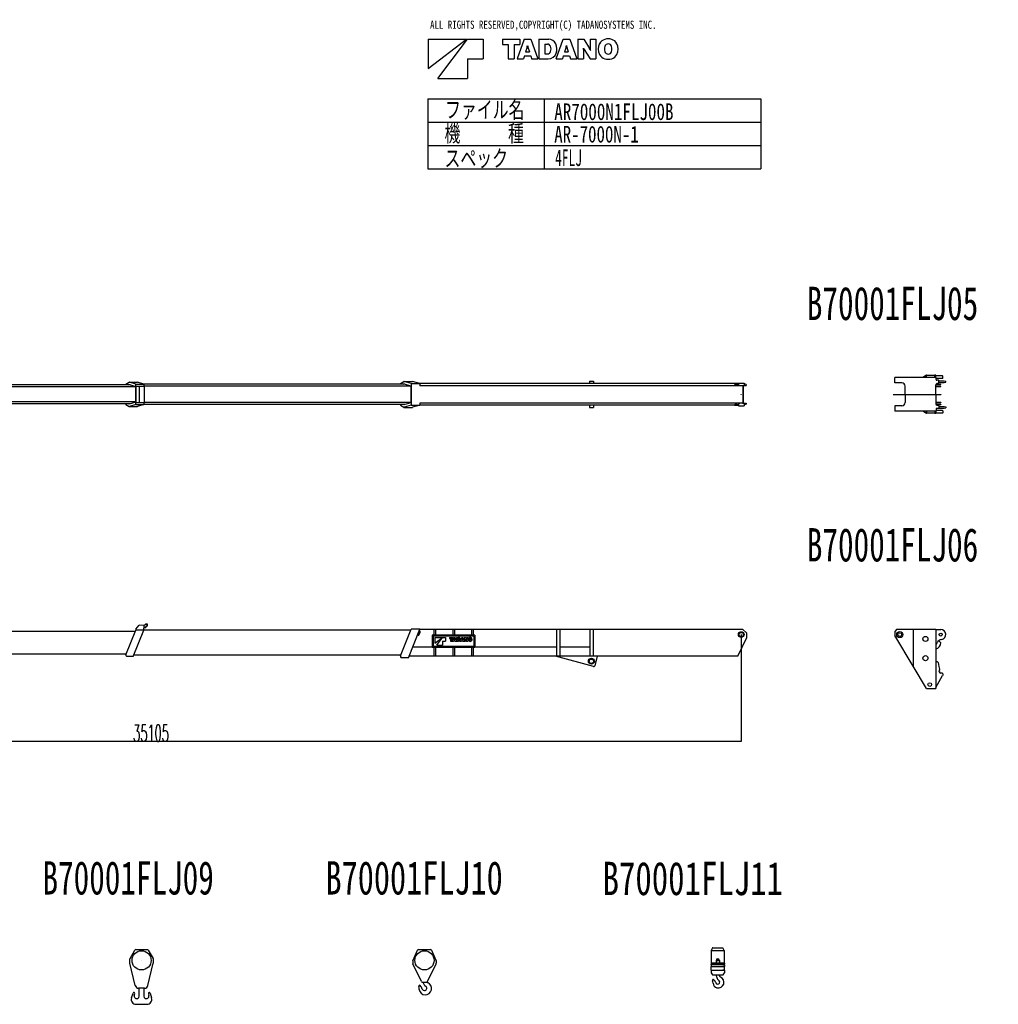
# Model space of a CAD drawing. Extents: x 2630 to 61401, y -1865 to 28103.
# Tile 2 of 2: x 32015 to 61401, y -1461 to 28103. Entities that reach past the tile are written whole.
import ezdxf

# ---------------------------------------------------------------- set-up
doc = ezdxf.new("R2010")
doc.units = 0
doc.header["$PDMODE"] = 35
doc.layers.get('0').update_dxf_attribs({"linetype": 'CONTINUOUS'})
doc.layers.get('DEFPOINTS').update_dxf_attribs({"linetype": 'CONTINUOUS'})
doc.styles.add('MX_DIMTXSTY_2', font='txt.shx', dxfattribs={"width": 0.5, "bigfont": 'extfont.shx'})
doc.styles.add('MX_NOTE_STANDARD', font='txt.shx', dxfattribs={"bigfont": 'extfont.shx'})
doc.dimstyles.new('MXDIMSTYLE', dxfattribs={"dimtxt": 2.8, "dimasz": 2.5, "dimexe": 1, "dimexo": 0.5, "dimgap": 0.5, "dimtad": 1, "dimdsep": 46, "dimtxsty": 'MX_NOTE_STANDARD', "dimblk1": 'OPEN30', "dimblk2": 'OPEN30', "dimsah": 1, "dimcen": 2.5, "dimadec": 0, "dimazin": 0, "dimtfac": 1, "dimtmove": 0, "dimatfit": 3, "dimldrblk": 'OPEN30', "dimfxl": 1, "dimtzin": 0, "dimarcsym": 0})

# ---------------------------------------------------------------- blocks, each defined once
blk = doc.blocks.new('*D6')
at = {"color": 7, "linetype": 'Continuous'}
for p, q in [((53681.5, 9639.2375), (53681.5, 6425.3)), ((18576.5, 8684.2375), (18576.5, 6425.3)), ((53681.5, 6429.8), (18576.5, 6429.8))]:
    blk.add_line(p, q, dxfattribs=at)
for points in [[(18596.5, 6426.46666), (18596.5, 6433.13334), (18576.5, 6429.8)], [(53661.5, 6433.13334), (53661.5, 6426.46666), (53681.5, 6429.8)]]:
    blk.add_solid(points, dxfattribs=at)
at = {"layer": 'DEFPOINTS', "color": 0, "linetype": 'Continuous'}
for p in [(53681.5, 9640.8), (18576.5, 8685.8), (18576.5, 6429.8)]:
    blk.add_point(p, dxfattribs=at)
at = {"color": 7, "linetype": 'Continuous', "insert": (35958.931641, 6680.3), "char_height": 500, "attachment_point": 5, "style": 'MX_DIMTXSTY_2'}
blk.add_mtext('\\A1;35105', dxfattribs=at)
blk = doc.blocks.new('_OPEN30')
at = {"color": 0, "linetype": 'ByBlock', "lineweight": -2}
for p, q in [((-1, 0.267949), (0, 0)), ((0, 0), (-1, -0.267949)), ((0, 0), (-1, 0))]:
    blk.add_line(p, q, dxfattribs=at)

msp = doc.modelspace()

# ---------------------------------------------------------------- linework, layer by layer
at = {"color": 7, "linetype": 'Continuous'}
for p, q in [((44281.841405, 27515.450287), (45428.441405, 27515.450287)), ((44281.841405, 26633.450287), (45428.441405, 27515.450287)), ((44281.841405, 27515.450287), (44281.841405, 26633.450287)), ((44575.841405, 26339.450287), (45457.841405, 27515.450287)), ((45457.841405, 27515.450287), (45928.241405, 27515.450287)), ((45928.241405, 27515.450287), (45928.241405, 26927.450287)), ((46516.241405, 27515.450287), (47030.321405, 27515.450287)), ((46516.241405, 27515.450287), (46516.241405, 27355.850287)), ((47163.377405, 27515.450287), (46950.605405, 26927.450287)), ((47030.321405, 27515.450287), (47030.321405, 27355.850287)), ((47163.377405, 27515.450287), (47364.305405, 27515.450287)), ((47364.305405, 27515.450287), (47577.077405, 26927.450287)), ((47608.157405, 27515.450287), (47901.905405, 27515.450287)), ((47608.157405, 27515.450287), (47608.157405, 26927.450287)), ((48119.297405, 26927.450287), (48332.069405, 27515.450287)), ((48332.069405, 27515.450287), (48532.913405, 27515.450287)), ((48532.913405, 27515.450287), (48745.769405, 26927.450287)), ((48776.681405, 27515.450287), (48951.149405, 27515.450287)), ((48776.681405, 27515.450287), (48776.681405, 26927.450287)), ((48951.149405, 27515.450287), (49124.357405, 27233.630287)), ((49149.053405, 27515.450287), (49149.053405, 27234.722287)), ((49149.053405, 27515.450287), (49317.557405, 27515.450287)), ((49317.557405, 27515.450287), (49317.557405, 26927.450287)), ((46516.241405, 27355.850287), (46680.293405, 27355.850287)), ((46680.293405, 27355.850287), (46680.293405, 26927.450287)), ((46866.437405, 27355.850287), (47030.321405, 27355.850287)), ((46866.437405, 27355.850287), (46866.437405, 26927.450287)), ((47251.325405, 27279.746287), (47207.309405, 27137.198287)), ((47261.825405, 27326.366287), (47265.941405, 27326.366287)), ((47276.357405, 27279.746287), (47320.205405, 27137.198287)), ((47782.373405, 27370.634287), (47859.065405, 27370.634287)), ((47782.373405, 27370.634287), (47782.373405, 27075.122287)), ((48420.017405, 27279.746287), (48376.085405, 27137.198287)), ((48430.517405, 27326.366287), (48434.465405, 27326.366287)), ((48445.049405, 27279.746287), (48488.981405, 27137.198287)), ((48942.497405, 27252.446287), (48945.857405, 27252.446287)), ((48945.269405, 27208.178287), (48945.269405, 26927.450287)), ((48969.965405, 27209.186287), (49143.173405, 26927.450287)), ((45457.841405, 26927.450287), (45457.841405, 26339.450287)), ((45457.841405, 26927.450287), (45928.241405, 26927.450287)), ((46680.293405, 26927.450287), (46866.437405, 26927.450287)), ((46950.605405, 26927.450287), (47142.629405, 26927.450287)), ((47169.089405, 27013.130287), (47142.629405, 26927.450287)), ((47169.089405, 27013.130287), (47358.593405, 27013.130287)), ((47207.309405, 27137.198287), (47320.205405, 27137.198287)), ((47358.593405, 27013.130287), (47384.885405, 26927.450287)), ((47384.885405, 26927.450287), (47577.077405, 26927.450287)), ((47608.157405, 26927.450287), (47887.793405, 26927.450287)), ((47782.373405, 27075.122287), (47858.225405, 27075.122287)), ((48119.297405, 26927.450287), (48311.405405, 26927.450287)), ((48337.697405, 27013.130287), (48311.405405, 26927.450287)), ((48337.697405, 27013.130287), (48527.285405, 27013.130287)), ((48376.085405, 27137.198287), (48488.981405, 27137.198287)), ((48527.285405, 27013.130287), (48553.661405, 26927.450287)), ((48553.661405, 26927.450287), (48745.769405, 26927.450287)), ((48776.681405, 26927.450287), (48945.269405, 26927.450287)), ((49143.173405, 26927.450287), (49317.557405, 26927.450287)), ((49148.465405, 27190.370287), (49151.741405, 27190.370287)), ((44575.841405, 26339.450287), (45457.841405, 26339.450287)), ((44268.4, 25725.1), (54268.4, 25725.1)), ((44268.4, 25725.1), (44268.4, 23625.1)), ((47768.4, 25725.1), (47768.4, 23625.1)), ((54268.4, 25725.1), (54268.4, 23625.1)), ((44268.4, 25025.1), (54268.4, 25025.1)), ((44268.4, 24325.1), (54268.4, 24325.1)), ((44268.4, 23625.1), (54268.4, 23625.1))]:
    msp.add_line(p, q, dxfattribs=at)
at = {"color": 46, "linetype": 'Continuous'}
for p, q in [((35206.7, 17157.269717), (35298.987947, 17216.160064)), ((35206.7, 17135.393742), (35206.7, 17157.269717)), ((35285.545625, 17135.393882), (35305.020547, 17147.821127)), ((35305.646317, 17218.251836), (35550.646317, 17218.251836)), ((35306.336015, 17148.022519), (35497.75087, 17086.581504)), ((35501.7, 17155.874045), (35309.073202, 17217.704075)), ((35501.7, 16549.913793), (35501.7, 17155.874045)), ((35501.7, 17155.874045), (35746.7, 17155.874045)), ((35746.7, 17155.874045), (35554.073202, 17217.704075)), ((43591.397731, 17158.093967), (35739.782616, 17158.093967)), ((35746.7, 17155.874045), (35746.7, 17097.893919)), ((43446.8, 17176.873075), (43545.498251, 17240.552546)), ((43446.8, 17176.873075), (43446.8, 17158.093769)), ((43532.850497, 17158.093922), (43551.783435, 17170.309332)), ((43552.415016, 17242.748887), (43806.293779, 17242.748887)), ((43553.111502, 17170.514839), (43757.852631, 17104.092858)), ((43765.8, 17175.400234), (43555.975222, 17242.173772)), ((43765.8, 17175.400234), (44035, 17175.400234)), ((43765.8, 17175.400234), (43765.8, 16530.387604)), ((44035, 17175.400234), (43809.584001, 17242.173772)), ((53596.499731, 17180.587741), (44017.487867, 17180.587741)), ((44035, 17175.400234), (44035, 17112.893919)), ((49121.5, 17247.893919), (49121.5, 17180.587444)), ((49121.5, 17247.893919), (49241.5, 17247.893919)), ((49241.5, 17247.893919), (49241.5, 17180.587444)), ((53476.5, 17179.393919), (53476.5, 17166.67923)), ((53476.5, 17179.393919), (53586.5, 17179.393919)), ((53586.5, 17179.393919), (53586.5, 17166.67923)), ((53596.5, 17192.893919), (53596.5, 17132.48714)), ((53596.5, 17192.893919), (53766.5, 17192.893919)), ((53831.5, 17148.284812), (53766.499821, 17164.54732)), ((53766.5, 17192.893919), (53766.5, 17132.48714)), ((53831.5, 17148.284812), (53831.5, 17125.699946)), ((35345.679179, 17135.393919), (27363.893768, 17135.393919)), ((35497.750843, 17079.393919), (27486.375695, 17079.393919)), ((35497.75087, 17086.581504), (35497.75087, 16619.206335)), ((35506.7, 17097.893919), (35506.7, 16607.893919)), ((35506.7, 17097.893919), (35602.7, 17097.893919)), ((35602.7, 17097.893919), (35602.7, 16607.893919)), ((35602.7, 17097.893919), (35751.7, 17097.893919)), ((35751.7, 17097.893919), (35751.7, 16607.893919)), ((43757.852624, 17095.393919), (35751.7, 17095.393919)), ((43757.852631, 17104.092858), (43757.852631, 16601.69498)), ((53731.5, 17112.893919), (44035, 17112.893919)), ((53731.5, 17112.893919), (53831.5, 17125.699946)), ((53731.5, 17112.893919), (53731.5, 16592.893919)), ((53741.5, 17104.092858), (53831.5, 17115.618282)), ((53741.5, 17104.092858), (53741.5, 16601.69498)), ((53831.5, 17125.699946), (53831.5, 17115.618282)), ((35345.679614, 16570.393919), (27363.89439, 16570.393919)), ((35497.750843, 16626.393919), (27486.375695, 16626.393919)), ((35206.7, 16548.518121), (35206.7, 16570.393742)), ((35305.020547, 16557.966712), (35285.545741, 16570.393882)), ((35497.75087, 16619.206335), (35306.336015, 16557.765319)), ((35506.7, 16607.893919), (35602.7, 16607.893919)), ((35602.7, 16607.893919), (35751.7, 16607.893919)), ((35746.7, 16607.893919), (35746.7, 16549.913793)), ((43757.852624, 16610.393919), (35751.7, 16610.393919)), ((43757.852631, 16601.69498), (43553.111502, 16535.272999)), ((53731.5, 16592.893919), (44035, 16592.893919)), ((44035, 16592.893919), (44035, 16530.387604)), ((53596.5, 16573.300699), (53596.5, 16512.893919)), ((53731.5, 16592.893919), (53831.5, 16580.087893)), ((53741.5, 16601.69498), (53831.5, 16590.169557)), ((53831.5, 16557.503026), (53766.499821, 16541.240518)), ((53766.5, 16573.300699), (53766.5, 16512.893919)), ((53831.5, 16590.169557), (53831.5, 16580.087893)), ((53831.5, 16580.087893), (53831.5, 16557.503026)), ((35206.7, 16548.518121), (35298.987947, 16489.627774)), ((35305.646317, 16487.536002), (35550.646317, 16487.536002)), ((35501.7, 16549.913793), (35309.073202, 16488.083764)), ((35501.7, 16549.913793), (35746.7, 16549.913793)), ((35746.7, 16549.913793), (35554.073202, 16488.083764)), ((43591.398099, 16547.693872), (35739.784706, 16547.693872)), ((43446.8, 16547.693675), (43446.8, 16528.914763)), ((43446.8, 16528.914763), (43545.498251, 16465.235292)), ((43551.783435, 16535.478507), (43532.850634, 16547.693827)), ((43552.415016, 16463.038951), (43806.293779, 16463.038951)), ((43765.8, 16530.387604), (43555.975222, 16463.614067)), ((43765.8, 16530.387604), (44035, 16530.387604)), ((44035, 16530.387604), (43809.584001, 16463.614067)), ((53596.499731, 16525.200097), (44017.487867, 16525.200097)), ((49121.5, 16525.199801), (49121.5, 16457.893919)), ((49121.5, 16457.893919), (49241.5, 16457.893919)), ((49241.5, 16525.199801), (49241.5, 16457.893919)), ((53476.5, 16539.108608), (53476.5, 16526.393919)), ((53476.5, 16526.393919), (53586.5, 16526.393919)), ((53586.5, 16539.108608), (53586.5, 16526.393919)), ((53596.5, 16512.893919), (53766.5, 16512.893919)), ((35206.7, 9036.5), (35504.5, 9773.5)), ((35427.5, 8982.5), (35747.2, 9773.5)), ((43753.9, 9773.7), (35504.5, 9773.5)), ((35506.7, 9798.5), (35602.7, 9926.5)), ((35506.7, 9798.5), (35506.7, 9773.5)), ((35751.7, 9913.5), (35602.7, 9926.5)), ((35739.7, 9773.5), (35751.7, 9913.5)), ((35741.1, 9914.4), (35816.4, 9967.1)), ((35745.2, 9837.9), (35840.7, 9904.8)), ((35768.1, 9853.9), (35800, 9848.7)), ((35800, 9848.7), (35802.3, 9850.4)), ((35807.3, 9881.4), (35802.3, 9850.4)), ((35816.4, 9967.1), (35845.9, 9964.5)), ((35845.9, 9964.5), (35840.7, 9904.8)), ((43446.8, 9005.4), (43765.8, 9803.4)), ((43692.1, 8945.5), (44035, 9803.4)), ((44034.9, 9803.5), (43765.7, 9803.5)), ((44016.2, 9756.4), (44030.2, 9750.8)), ((53733.4, 9793.8), (44031.1, 9793.6)), ((44446.7, 9793.6), (44446.7, 9621.9)), ((44496.7, 9793.6), (44496.7, 9621.9)), ((45016.7, 9793.6), (45016.7, 9621.9)), ((45066.7, 9793.6), (45066.7, 9621.9)), ((45586.7, 9793.6), (45586.7, 9621.9)), ((45636.7, 9793.6), (45636.7, 9621.9)), ((48131.6, 9793.6), (48131.6, 8995.7)), ((48231.6, 9793.7), (48231.6, 8995.7)), ((49131.6, 9793.7), (49131.6, 8988.7)), ((49231.6, 9793.7), (49231.6, 8988.7)), ((53733.4, 9793.8), (53838.5, 9689.3)), ((35486.6, 9729.3), (27487.5, 9729.2)), ((43965.4, 9629.2), (43979.3, 9623.6)), ((43969.8, 9640.3), (43983.8, 9634.7)), ((44002, 9642.5), (44033.5, 9721.5)), ((44011.8, 9745.2), (44025.7, 9739.7)), ((44013.1, 9638.1), (44044.7, 9717)), ((44404.7, 9621.9), (44404.7, 9256.9)), ((45678.7, 9621.9), (44404.7, 9621.9)), ((45654.2, 9596.9), (44429.7, 9596.9)), ((44429.7, 9596.9), (44429.7, 9281.9)), ((44481.7, 9554.9), (44481.7, 9381.6)), ((44481.7, 9554.9), (44707, 9554.9)), ((44481.7, 9381.6), (44707, 9554.9)), ((44539.4, 9323.8), (44712.7, 9554.9)), ((44712.7, 9554.9), (44805.1, 9554.9)), ((44805.1, 9554.9), (44805.1, 9439.4)), ((44920.7, 9554.9), (45021.7, 9554.9)), ((44920.7, 9554.9), (44920.7, 9523.6)), ((44920.7, 9523.6), (44952.9, 9523.6)), ((44952.9, 9523.6), (44952.9, 9439.4)), ((44989.5, 9523.6), (44989.5, 9439.4)), ((44989.5, 9523.6), (45021.7, 9523.6)), ((45047.8, 9554.9), (45006, 9439.4)), ((45021.7, 9554.9), (45021.7, 9523.6)), ((45047.8, 9554.9), (45087.3, 9554.9)), ((45065.1, 9508.6), (45056.5, 9480.6)), ((45056.5, 9480.6), (45078.7, 9480.6)), ((45067.2, 9517.7), (45068, 9517.7)), ((45070, 9508.6), (45078.7, 9480.6)), ((45087.3, 9554.9), (45129.1, 9439.4)), ((45135.2, 9554.9), (45192.9, 9554.9)), ((45135.2, 9554.9), (45135.2, 9439.4)), ((45169.5, 9526.5), (45169.5, 9468.4)), ((45169.5, 9526.5), (45184.5, 9526.5)), ((45169.5, 9468.4), (45184.3, 9468.4)), ((45235.6, 9439.4), (45277.4, 9554.9)), ((45277.4, 9554.9), (45316.9, 9554.9)), ((45294.7, 9508.6), (45286.1, 9480.6)), ((45286.1, 9480.6), (45308.3, 9480.6)), ((45296.8, 9517.7), (45297.6, 9517.7)), ((45299.6, 9508.6), (45308.3, 9480.6)), ((45316.9, 9554.9), (45358.7, 9439.4)), ((45364.8, 9554.9), (45399.1, 9554.9)), ((45364.8, 9554.9), (45364.8, 9439.4)), ((45397.4, 9503.2), (45398, 9503.2)), ((45397.9, 9494.5), (45397.9, 9439.4)), ((45399.1, 9554.9), (45433.1, 9499.5)), ((45402.8, 9494.7), (45436.8, 9439.4)), ((45437.8, 9491), (45438.5, 9491)), ((45438, 9554.9), (45438, 9499.8)), ((45438, 9554.9), (45471.1, 9554.9)), ((45471.1, 9554.9), (45471.1, 9439.4)), ((45654.2, 9596.9), (45654.2, 9281.9)), ((45678.7, 9621.9), (45678.7, 9256.9)), ((53581.3, 8988.8), (53838.5, 9534.8)), ((53838.5, 9689.3), (53838.5, 9534.8)), ((44404.7, 9262.6), (43818.9, 9262.6)), ((45678.7, 9256.9), (44404.7, 9256.9)), ((45654.2, 9281.9), (44429.7, 9281.9)), ((44446.7, 9256.9), (44446.7, 8988.6)), ((44496.7, 9256.9), (44496.7, 8988.6)), ((44539.4, 9323.8), (44712.7, 9323.8)), ((44712.7, 9439.4), (44805.1, 9439.4)), ((44712.7, 9439.4), (44712.7, 9323.8)), ((44952.9, 9439.4), (44989.5, 9439.4)), ((45006, 9439.4), (45043.8, 9439.4)), ((45016.7, 9256.9), (45016.7, 8988.6)), ((45048.9, 9456.2), (45043.8, 9439.4)), ((45048.9, 9456.2), (45086.2, 9456.2)), ((45066.7, 9256.9), (45066.7, 8988.6)), ((45086.2, 9456.2), (45091.4, 9439.4)), ((45091.4, 9439.4), (45129.1, 9439.4)), ((45135.2, 9439.4), (45190.2, 9439.4)), ((45235.6, 9439.4), (45273.4, 9439.4)), ((45278.6, 9456.2), (45273.4, 9439.4)), ((45278.6, 9456.2), (45315.8, 9456.2)), ((45315.8, 9456.2), (45321, 9439.4)), ((45321, 9439.4), (45358.7, 9439.4)), ((45364.8, 9439.4), (45397.9, 9439.4)), ((45436.8, 9439.4), (45471.1, 9439.4)), ((45586.7, 9256.9), (45586.7, 8988.6)), ((45636.7, 9256.9), (45636.7, 8988.6)), ((48131.6, 9262.7), (45678.7, 9262.7)), ((49131.6, 9262.8), (48231.6, 9262.7)), ((35214.7, 9056.3), (27206.4, 9056.2)), ((35206.7, 9036.6), (35206.7, 9007.6)), ((35206.7, 9007.6), (35231.7, 8982.6)), ((35427.5, 8982.6), (35231.7, 8982.6)), ((43455.4, 9026.8), (35445.3, 9026.6)), ((43446.7, 9005.5), (43446.7, 8970.5)), ((43446.8, 8970.5), (43471.8, 8945.5)), ((43691.9, 8945.5), (43471.7, 8945.5)), ((53581.3, 8988.8), (43709.3, 8988.6)), ((49243.6, 8681.6), (48107.7, 8988.7)), ((49356.7, 8988.7), (49280.4, 8702.8))]:
    msp.add_line(p, q, dxfattribs=at)
at = {"color": 195, "linetype": 'Continuous'}
for p, q in [((58290.582457, 17197.883158), (58290.585764, 17357.873392)), ((58502.581969, 17197.878776), (58290.582457, 17197.883158)), ((59522.54423, 17357.847928), (58290.585764, 17357.873392)), ((59224.578437, 17417.862525), (59134.577559, 17357.8595)), ((59234.573466, 17417.86263), (59224.578654, 17417.862431)), ((59234.572886, 17357.856322), (59234.574333, 17427.858916)), ((59242.574821, 17427.858445), (59234.574333, 17427.858611)), ((59242.573374, 17357.856157), (59242.574821, 17427.858751)), ((59492.574462, 17417.853736), (59242.574767, 17417.858903)), ((59492.57078, 17357.850989), (59492.572227, 17427.853736)), ((59520.575157, 17427.852852), (59492.574668, 17427.853431)), ((59520.50886, 17357.84797), (59520.50886, 17402.891936)), ((59520.57371, 17357.85041), (59520.575157, 17427.853157)), ((59720.516674, 17412.885437), (59520.574657, 17412.892165)), ((59532.547005, 17347.85112), (59522.547386, 17357.851226)), ((59525.449503, 17149.395384), (59675.52534, 17149.395384)), ((59532.543467, 17294.847349), (59532.543467, 17347.847838)), ((59720.51032, 17332.888032), (59532.543706, 17332.894356)), ((59533.489817, 17161.394896), (59675.525187, 17161.394896)), ((59602.543735, 17274.846397), (59552.54343, 17274.84743)), ((59570.570658, 17177.854857), (59592.543314, 17177.854857)), ((59592.553718, 17177.86383), (59612.553193, 17197.863535)), ((59602.54595, 17274.848773), (59612.545952, 17264.851172)), ((59612.543314, 17197.854857), (59612.543314, 17264.848723)), ((59612.543314, 17262.896361), (59740.370921, 17262.896361)), ((59612.543314, 17262.896361), (59770.526827, 17262.896361)), ((59612.543314, 17212.896361), (59740.322245, 17212.896361)), ((59612.543314, 17212.896361), (59770.526827, 17212.896361)), ((59675.525187, 17149.395384), (59675.525187, 17161.394896)), ((59720.512987, 17332.890773), (59730.512278, 17342.889346)), ((59730.511971, 17402.8869), (59720.514712, 17412.887168)), ((59730.50886, 17342.885985), (59730.50886, 17402.883848)), ((59770.526827, 17262.896361), (59820.981368, 17252.901243)), ((59770.526827, 17212.896361), (59820.981368, 17222.903685)), ((59820.981368, 17222.903685), (59820.981368, 17252.901243)), ((58239.93101, 16852.893919), (59670.55601, 16852.893919)), ((58602.574838, 16852.881592), (58602.579902, 17097.888916)), ((58602.574838, 16852.906247), (58602.579902, 16607.898922)), ((59520.570658, 16852.893919), (59520.570658, 17127.854857)), ((59520.570658, 16852.893919), (59520.570658, 16577.932982)), ((59520.571574, 17098.394407), (59675.525187, 17098.394407)), ((59520.571574, 17086.394896), (59675.52534, 17086.394896)), ((59675.525187, 17086.394896), (59675.525187, 17098.394407)), ((59520.571574, 16619.392943), (59675.52534, 16619.392943)), ((59520.571574, 16607.393431), (59675.525187, 16607.393431)), ((59525.449503, 16556.392454), (59675.52534, 16556.392454)), ((59675.525187, 16619.392943), (59675.525187, 16607.393431)), ((59675.525187, 16556.392454), (59675.525187, 16544.392943)), ((58502.581969, 16507.909063), (58290.582457, 16507.904681)), ((58290.582457, 16507.904681), (58290.585764, 16347.914446)), ((59522.54423, 16347.93991), (58290.585764, 16347.914446)), ((59224.578437, 16287.925314), (59134.577559, 16347.928338)), ((59234.573466, 16287.925209), (59224.578654, 16287.925408)), ((59234.572886, 16347.931516), (59234.574333, 16277.928922)), ((59242.574821, 16277.929393), (59234.574333, 16277.929228)), ((59242.573374, 16347.931682), (59242.574821, 16277.929088)), ((59492.574462, 16287.934103), (59242.574767, 16287.928935)), ((59492.57078, 16347.936849), (59492.572227, 16277.934103)), ((59520.575157, 16277.934987), (59492.574668, 16277.934408)), ((59520.50886, 16347.939868), (59520.50886, 16302.895903)), ((59520.57371, 16347.937428), (59520.575157, 16277.934681)), ((59720.516674, 16292.902401), (59520.574657, 16292.895674)), ((59532.547005, 16357.936719), (59522.547386, 16347.936613)), ((59532.543467, 16410.940489), (59532.543467, 16357.940001)), ((59720.51032, 16372.899807), (59532.543706, 16372.893483)), ((59533.489817, 16544.392943), (59675.525187, 16544.392943)), ((59602.543735, 16430.941442), (59552.54343, 16430.940408)), ((59570.570658, 16527.932982), (59592.543314, 16527.932982)), ((59592.553718, 16527.924008), (59612.553193, 16507.924304)), ((59602.54595, 16430.939066), (59612.545952, 16440.936666)), ((59612.543314, 16507.932982), (59612.543314, 16440.939116)), ((59612.543314, 16492.891478), (59740.322245, 16492.891478)), ((59612.543314, 16492.891478), (59770.526827, 16492.891478)), ((59612.543314, 16442.891478), (59740.370921, 16442.891478)), ((59612.543314, 16442.891478), (59770.526827, 16442.891478)), ((59720.512987, 16372.897065), (59730.512278, 16362.898492)), ((59730.511971, 16302.900938), (59720.514712, 16292.900671)), ((59730.50886, 16362.901854), (59730.50886, 16302.90399)), ((59770.526827, 16492.891478), (59820.981368, 16482.884154)), ((59770.526827, 16442.891478), (59820.981368, 16452.886595)), ((59820.981368, 16482.884154), (59820.981368, 16452.886595)), ((58354.081368, 9798.8), (58290.981368, 9735.7)), ((58354.081368, 9798.8), (59520.981368, 9798.9)), ((58842.981368, 9798.8), (58842.981368, 8687.5)), ((59520.981368, 9798.9), (59520.981368, 8020.9)), ((59520.981368, 9790.9), (59672.481368, 9790.9)), ((58290.981368, 9735.8), (58290.981368, 9607.6)), ((58842.981368, 8687.5), (58290.981368, 9607.6)), ((59520.981368, 9340.9), (59530.881368, 9340.9)), ((59530.881368, 9340.9), (59563.381368, 9397.1)), ((59615.981368, 9456.6), (59675.981368, 9396.7)), ((59242.981368, 8020.9), (58842.981368, 8692.9)), ((59572.281368, 8820.7), (59520.981368, 8820.7)), ((59589.981368, 8806.2), (59615.081368, 8680.6)), ((59615.081368, 8680.7), (59631.081368, 8600.7)), ((59631.081368, 8600.7), (59631.081368, 8578.4)), ((59520.981368, 8053.3), (59728.381368, 8410.7)), ((59711.181368, 8485.7), (59671.081368, 8485.7)), ((59730.981368, 8465.7), (59730.981368, 8410.7)), ((59242.981368, 8020.9), (59520.981368, 8020.9))]:
    msp.add_line(p, q, dxfattribs=at)
at = {"color": 224, "linetype": 'Continuous'}
for p, q in [((35328.2, -82.74), (35476.7, 167.83)), ((35502.5, 182.55), (35848.4, 182.55)), ((35874.2, 167.83), (36022.7, -82.75)), ((43822.752708, -151.67), (43962.352708, 164.66)), ((43989.752708, 182.55), (44350.652708, 182.55)), ((44378.152708, 164.66), (44517.652708, -151.67)), ((52778.293227, 151.05), (52778.293227, -219.45)), ((52778.293227, 151.05), (53173.293227, 151.05)), ((52823.493227, 229.55), (52780.793227, 155.55)), ((52780.793227, 155.55), (52788.493227, 151.06)), ((52825.193227, 230.55), (53126.293227, 230.55)), ((53170.793227, 155.55), (53127.993227, 229.55)), ((53162.993227, 151.05), (53170.793227, 155.55)), ((53173.293227, 151.05), (53173.293227, -219.45)), ((35325.5, -225.09), (35325.5, -92.93)), ((35487.1, -901.12), (35326, -229.76)), ((35863.9, -900.79), (36024.9, -229.75)), ((36025.5, -92.93), (36025.5, -225.09)), ((43820.252708, -163.78), (43820.252708, -230.6)), ((44082.052708, -780.48), (43823.152708, -243.63)), ((44258.352708, -780.48), (44517.252708, -243.63)), ((44520.252708, -163.78), (44520.252708, -230.6)), ((52781.793227, -219.45), (52775.793227, -225.45)), ((52775.793227, -225.45), (52775.793227, -244.45)), ((52775.793227, -244.44), (52780.793227, -249.44)), ((52775.793227, -274.45), (52780.793227, -269.45)), ((52775.793227, -274.45), (52775.793227, -322.45)), ((52778.293227, -219.45), (52925.793227, -219.45)), ((52780.793227, -249.45), (52780.793227, -269.45)), ((52780.793227, -249.45), (53170.793227, -249.45)), ((52780.793227, -269.45), (53170.793227, -269.45)), ((52925.793227, -142.45), (52925.793227, -219.45)), ((52925.793227, -215.45), (53025.793227, -215.45)), ((53024.793227, -196.86), (53025.793227, -197.45)), ((53025.793227, -142.45), (53025.793227, -219.45)), ((53025.793227, -219.45), (53169.793227, -219.45)), ((53091.793227, -219.45), (53173.293227, -219.45)), ((53169.693227, -219.45), (53175.693227, -225.45)), ((53170.693227, -249.45), (53175.693227, -244.45)), ((53170.693227, -269.45), (53175.693227, -274.45)), ((53170.793227, -249.45), (53170.793227, -269.45)), ((53175.793227, -225.45), (53175.793227, -244.45)), ((53175.793227, -274.45), (53175.793227, -322.45)), ((52779.793227, -326.45), (52775.793227, -322.45)), ((52779.793227, -326.45), (52775.793227, -330.45)), ((52775.793227, -432.45), (52775.793227, -330.45)), ((52779.793227, -436.45), (52775.793227, -432.45)), ((52775.793227, -440.45), (52779.793227, -436.45)), ((52775.793227, -440.45), (52775.793227, -512.45)), ((52775.793227, -512.45), (52815.793227, -572.45)), ((52779.793227, -326.45), (53171.793227, -326.45)), ((52779.793227, -436.45), (53171.793227, -436.45)), ((52815.793227, -572.45), (52975.793227, -572.45)), ((52930.793227, -572.45), (52930.793227, -589.5)), ((52975.793227, -572.45), (53135.793227, -572.45)), ((53020.793227, -572.45), (53020.793227, -586.58)), ((53171.793227, -326.45), (53125.293227, -326.45)), ((53171.793227, -436.45), (53125.293227, -436.45)), ((53135.693227, -572.44), (53175.693227, -512.44)), ((53171.793227, -326.45), (53175.793227, -322.45)), ((53175.793227, -330.45), (53171.793227, -326.45)), ((53175.793227, -432.45), (53171.793227, -436.45)), ((53171.793227, -436.45), (53175.793227, -440.45)), ((53175.793227, -432.45), (53175.793227, -330.45)), ((53175.793227, -440.45), (53175.793227, -512.45)), ((44109.052708, -797.45), (44231.352708, -797.45)), ((44118.752708, -797.45), (44121.952708, -799.29)), ((52983.293227, -716.6), (53019.893227, -753.24)), ((35372.8, -1270.73), (35421.7, -1123.56)), ((35456.9, -1201.75), (35470, -1136.33)), ((35766.6, -977.45), (35584.3, -977.45)), ((35605.5, -976.61), (35603.6, -977.99)), ((35605.5, -1216.43), (35605.5, -977.44)), ((35747.3, -977.98), (35745.5, -976.6)), ((35745.5, -977.45), (35745.5, -1216.43)), ((35880.9, -1136.33), (35894, -1201.75)), ((35929.2, -1123.56), (35978.1, -1270.73)), ((44181.252708, -893.04), (44219.752708, -931.46)), ((35510.5, -1461.43), (35840.5, -1461.43))]:
    msp.add_line(p, q, dxfattribs=at)
at = {"color": 46, "linetype": 'Continuous'}
for centre, radius in [((53681.5, 9640.8), 84), ((53681.5, 9640.8), 62.5), ((49181.6, 8840.7), 90), ((49181.6, 8840.7), 65)]:
    msp.add_circle(centre, radius, dxfattribs=at)
at = {"color": 195, "linetype": 'Continuous'}
for centre, radius in [((58442.981368, 9640.8), 93), ((58442.981368, 9640.8), 55), ((59212.981368, 9510.9), 76.15), ((59671.081368, 9640.9), 45.5), ((59212.981368, 8930.9), 76.15), ((59342.981368, 8140.9), 55)]:
    msp.add_circle(centre, radius, dxfattribs=at)
at = {"color": 224, "linetype": 'Continuous'}
for centre, radius in [((35675.5, -142.45), 287.5), ((44170.252708, -142.45), 287.5), ((52975.793227, -142.45), 23)]:
    msp.add_circle(centre, radius, dxfattribs=at)
at = {"color": 7, "linetype": 'Continuous'}
for centre, radius, start, end in [((47901.905405, 27284.954287), 230.48928, 23.9328, 90), ((49658.849405, 27264.458287), 260.03964, 107.346, 153.043), ((49686.905405, 27174.158287), 354.59844, 72.7367, 107.323), ((49714.961405, 27264.458287), 260.03796, 27.0618, 72.7366), ((46956.485405, 27370.634287), 308.47992, 342.867, 351.73902), ((47571.113405, 27370.634287), 308.47908, 188.261, 197.133), ((47859.065405, 27267.146287), 103.42332, 22.2133, 90), ((47746.925405, 27221.450287), 224.5782, 340.276, 22.213), ((47758.769405, 27221.450287), 387.1014, 341.626, 23.9327), ((48125.177405, 27370.634287), 308.47992, 342.867, 351.73902), ((48739.805405, 27370.634287), 308.47908, 188.261, 197.133), ((48566.933405, 27208.178287), 378.23772, 0, 6.7299), ((49468.169405, 27515.450287), 584.85168, 206.723, 211.578), ((48626.069405, 26927.450287), 584.84916, 26.7228, 31.5781), ((49527.389405, 27234.722287), 378.23772, 180, 186.73), ((49743.017405, 27221.450287), 354.59844, 152.861, 207.131), ((49874.477405, 27221.450287), 298.452, 165.132, 194.869), ((49686.905405, 27270.590287), 104.47248, 14.6894, 164.799), ((49499.249405, 27221.450287), 298.452, 345.311, 14.6886), ((49630.709405, 27221.450287), 354.59844, 332.938, 27.062), ((47858.225405, 27181.550287), 106.38012, 270, 340.276), ((47887.793405, 27178.610287), 251.1726, 270, 341.626), ((49658.849405, 27178.358287), 260.03712, 206.967, 252.685), ((49686.905405, 27268.658287), 354.59844, 252.699, 287.263), ((49686.905405, 27172.310287), 104.47332, 195.203, 345.311), ((49714.961405, 27178.358287), 260.03964, 287.263, 332.938)]:
    msp.add_arc(centre, radius, start, end, dxfattribs=at)
at = {"color": 46, "linetype": 'Continuous'}
for centre, radius, start, end in [((35305.61424, 17207.083293), 11.16917, 71.960671, 89.83544), ((35305.884836, 17146.637153), 1.456896, 71.96089, 89.823777), ((35550.61424, 17207.083293), 11.16917, 71.960671, 89.83544), ((43552.380976, 17231.257898), 11.491662, 71.77495, 89.830271), ((43552.655883, 17169.131087), 1.45674, 71.77518, 89.81824), ((43806.255914, 17232.860672), 9.889031, 70.335373, 89.780592), ((35305.884836, 16559.150686), 1.456896, 270.176223, 288.03911), ((35305.61424, 16498.704545), 11.16917, 270.16456, 288.039329), ((35550.61424, 16498.704545), 11.16917, 270.16456, 288.039329), ((43552.380976, 16474.52994), 11.491662, 270.169729, 288.22505), ((43552.655883, 16536.656751), 1.45674, 270.18176, 288.22482), ((43806.255914, 16472.927166), 9.889031, 270.219408, 289.664627), ((35812.4, 9926.2), 35, 98.0898, 151.937), ((35812.4, 9926.2), 35, 289.9271, 320.1003), ((35812.4, 9926.2), 35, 324.0109, 26.0164), ((43989, 9647.7), 25.9999, 248.218, 338.2142), ((43989, 9647.7), 14, 248.218, 338.2142), ((44020.5, 9726.7), 14, 338.2178, 68.1968), ((44020.5, 9726.7), 25.9999, 338.2178, 68.1968), ((45007.2, 9526.5), 60.6091, 342.867, 351.73869), ((45127.9, 9526.5), 60.6091, 188.261, 197.133), ((45184.3, 9489.3), 20.9011, 270, 340.2753), ((45184.5, 9506.1), 20.3205, 22.213, 90), ((45190.2, 9488.7), 49.3497, 270, 341.626), ((45192.9, 9509.6), 45.2856, 23.9325, 90), ((45162.5, 9497.1), 44.1245, 340.2753, 22.213), ((45164.8, 9497.1), 76.0567, 341.626, 23.9326), ((45236.8, 9526.5), 60.6091, 342.867, 351.73869), ((45357.6, 9526.5), 60.6091, 188.261, 197.133), ((45323.6, 9494.5), 74.3149, 0, 6.7298), ((45500.7, 9554.9), 114.91, 206.723, 211.578), ((45335.2, 9439.4), 114.91, 26.7229, 31.5782), ((45512.3, 9499.8), 74.3149, 180, 186.73), ((45554.7, 9497.1), 69.6702, 152.861, 207.131), ((45538.1, 9505.6), 51.0915, 107.345, 153.043), ((45538.1, 9488.7), 51.0915, 206.967, 252.685), ((45580.5, 9497.1), 58.6391, 165.132, 194.869), ((45543.6, 9487.8), 69.6702, 72.7368, 107.324), ((45543.6, 9506.8), 20.5264, 14.6889, 164.8), ((45543.6, 9487.5), 20.5264, 195.203, 345.311), ((45506.8, 9497.1), 58.6391, 345.3112, 14.6888), ((45549.2, 9505.6), 51.0915, 27.0619, 72.7368), ((45549.2, 9488.7), 51.0915, 287.2632, 332.9381), ((45532.6, 9497.1), 69.6702, 332.9381, 27.0619), ((45543.6, 9506.4), 69.6702, 252.699, 287.2632), ((49251.4, 8710.5), 30, 254.871, 345.0687)]:
    msp.add_arc(centre, radius, start, end, dxfattribs=at)
at = {"color": 195, "linetype": 'Continuous'}
for centre, radius, start, end in [((58502.562846, 17097.874388), 99.999876, 359.99878, 89.99878), ((59570.570658, 17127.854857), 49.999962, 89.999999, 180.000036), ((59552.543467, 17294.847349), 19.99999, 179.999817, 269.998816), ((58502.562846, 16607.91345), 99.999876, 270.00122, 0.00122), ((59570.570658, 16577.932982), 49.999962, 179.999964, 270.000001), ((59552.543467, 16410.940489), 19.99999, 90.001184, 180.000183), ((59670.981368, 9640.9), 150, 280.8026, 90.0013), ((59736.581368, 9297.1), 200, 100.802, 150), ((59490.981368, 9397.8), 185, 279.3359, 359.644262), ((59572.281368, 8802.7), 18, 11.3105, 90.0019), ((59671.081368, 8540.7), 54.9997, 136.658, 270.0019), ((59710.981368, 8465.7), 20, 0.000538, 90.0016)]:
    msp.add_arc(centre, radius, start, end, dxfattribs=at)
at = {"color": 224, "linetype": 'Continuous'}
for centre, radius, start, end in [((35502.5, 152.55), 30, 90.0001, 149.349), ((35848.4, 152.55), 30, 30.6506, 89.9999), ((43989.752708, 152.55), 30, 90, 156.194), ((44350.652708, 152.55), 30, 23.8059, 89.9999), ((52825.193227, 228.55), 2, 89.9988, 149.999), ((52830.993227, 228.55), 2, 330.001, 89.9989), ((53126.293227, 228.55), 2, 30, 90), ((35345.5, -92.93), 20, 149.349, 180), ((35345.5, -225.09), 20, 180, 193.496), ((36005.5, -92.93), 20, 0, 30.6507), ((36005.5, -225.09), 20, 346.504, 0), ((43850.252708, -163.78), 30, 156.194, 180), ((43850.252708, -230.6), 30, 180, 205.741), ((44490.252708, -230.6), 30, 334.259, 0), ((44490.252708, -163.78), 30, 0, 23.8059), ((52975.793227, -142.45), 50, 0, 180), ((53110.793227, -589.5), 180, 180, 191.8), ((53083.793227, -586.58), 62.9999, 180, 247.132), ((44109.052708, -767.45), 30, 205.741, 270), ((44110.952708, -818.35), 22, 17.493, 59.9999), ((44322.752708, -751.62), 200, 197.493, 225), ((44189.252708, -985.95), 191, 270, 67.6805), ((44231.352708, -767.45), 30, 270, 334.259), ((44288.752708, -743.58), 70.9999, 227.52, 247.681), ((52842.893227, -742.44), 25, 42.6843, 201.679), ((52573.393227, -849.57), 265, 4.23058, 21.679), ((52992.293227, -818.44), 155, 184.217, 255.132), ((52666.493227, -905.15), 265, 19.2012, 42.6843), ((52975.793227, -797.44), 62.5, 199.158, 44.9999), ((53107.993227, -590.65), 177.073, 191.618, 213.702), ((52992.293227, -801.94), 171, 256.55, 67.0368), ((53110.793227, -589.5), 180, 213.52, 225), ((35445.5, -1131.44), 25, 348.707, 161.627), ((35584.3, -877.45), 99.9999, 193.496, 270), ((35766.6, -877.45), 99.9999, 270, 346.504), ((35905.5, -1131.44), 25, 18.3734, 191.293), ((44022.352708, -918.95), 28, 41.9998, 200.025), ((43714.152708, -1031.27), 299.999, 3.65156, 20.0247), ((44189.252708, -1000.95), 176, 183.652, 270), ((43820.252708, -1100.96), 299.999, 18.9251, 41.9998), ((44170.252708, -980.95), 69.9999, 198.925, 45), ((35510.5, -1316.43), 145, 161.627, 270), ((35530.5, -1216.43), 75, 168.707, 0), ((35820.5, -1216.43), 75, 180, 11.2933), ((35840.5, -1316.43), 145, 270, 18.3734)]:
    msp.add_arc(centre, radius, start, end, dxfattribs=at)
at = {"color": 46, "linetype": 'Continuous'}
for centre, major_axis, ratio, start_param, end_param in [((35305.647265, 17149.251829), (0, -69), 0.394913, 3.1416002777, 3.388452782), ((35305.889453, 17139.093962), (0, -9), 0.394913, 3.1415195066, 3.388452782), ((43552.415234, 17171.7489), (0, 71), 0.394737, 0, 0.2493800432), ((43552.660351, 17161.587736), (0, 9), 0.394737, 6.2831098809, 6.5325653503), ((53531.5, 17166.679228), (-55, 0), 0.12806, 0, 3.1415926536), ((53681.5, 17132.48715), (-85, 0), 0.12806, 0, 3.1415926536), ((35305.889453, 16566.693876), (0, 9), 0.394913, 2.8947325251, 3.1416658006), ((53681.5, 16573.300688), (-85, 0), 0.12806, 3.1415926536, 6.2831853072), ((35305.647265, 16556.536009), (0, 69), 0.394913, 2.8947325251, 3.1415850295), ((43552.415234, 16534.038939), (0, -71), 0.394737, 6.033805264, 6.283177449), ((43552.660351, 16544.200102), (0, -9), 0.394737, 6.033805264, 6.2832607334), ((53531.5, 16539.10861), (-55, 0), 0.12806, 3.1415926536, 6.2831853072)]:
    msp.add_ellipse(centre, major_axis=major_axis, ratio=ratio, start_param=start_param, end_param=end_param, dxfattribs=at)
at = {"color": 20, "linetype": 'Continuous'}
for p in [(53681.46, 16852.893919), (58442.981368, 16852.893919), (59671.081368, 16852.893919), (53681.5, 9640.8), (58442.981368, 9640.8), (59671.081368, 9640.9), (49181.6, 8840.7), (59671.081368, 8540.7), (59342.981368, 8140.9), (35675.5, -142.45), (44170.252708, -142.45), (52975.793227, -142.45)]:
    msp.add_point(p, dxfattribs=at)

# ---------------------------------------------------------------- texts
at = {"color": 7, "linetype": 'Continuous', "attachment_point": 1}
for s, insert, char_height in [('\\W0.800000;\\A1;ALL RIGHTS RESERVED,COPYRIGHT(C) TADANOSYSTEMS INC.', (44337.667399, 28074.30331), 245), ('\\W0.733334;\\A1;ファイル名', (44788.417551, 25650.0164), 500), ('\\W0.751898;\\A1;AR7000N1FLJ00B', (48066.863434, 25589.926069), 500), ('\\W0.733334;\\A1;機\u3000\u3000\u3000種', (44772.219551, 24937.6964), 500), ('\\W0.746332;\\A1;AR-7000N-1', (48066.39961, 24914.496069), 500), ('\\W0.733334;\\A1;スペック', (44772.219555, 24190.695982), 500), ('\\W0.592000;\\A1;4FLJ', (48092.949875, 24209.036069), 500), ('\\W0.687500;\\A1;B70001FLJ05', (55652.100988, 20084.697037), 1000), ('\\W0.687500;\\A1;B70001FLJ06', (55652.100988, 12835.5), 1000), ('\\W0.687500;\\A1;B70001FLJ09', (32700.235713, 2835.45), 1000), ('\\W0.711207;\\A1;B70001FLJ10', (41198.93957, 2835.45), 1000), ('\\W0.723684;\\A1;B70001FLJ11', (49518.092916, 2817.60475), 1000)]:
    msp.add_mtext(s, dxfattribs=dict(at, insert=insert, char_height=char_height))

# ---------------------------------------------------------------- dimensions: what is measured, and where the dimension line sits
at = {"color": 7, "linetype": 'Continuous'}
dim = msp.add_linear_dim(base=(18576.5, 6429.8), p1=(53681.5, 9640.8), p2=(18576.5, 8685.8), text='\\A1;35105', dimstyle='MXDIMSTYLE', override={"dimtxt": 500, "dimasz": 20, "dimexe": 4.5, "dimexo": 1.5625, "dimdec": 0, "dimzin": 0, "dimtxsty": 'MX_DIMTXSTY_2'}, dxfattribs=at)
dim.commit()
dim.dimension.update_dxf_attribs({"geometry": '*D6', "text_midpoint": (35958.931641, 6429.8), "dimtype": 128})

doc.saveas('drawing.dxf')
